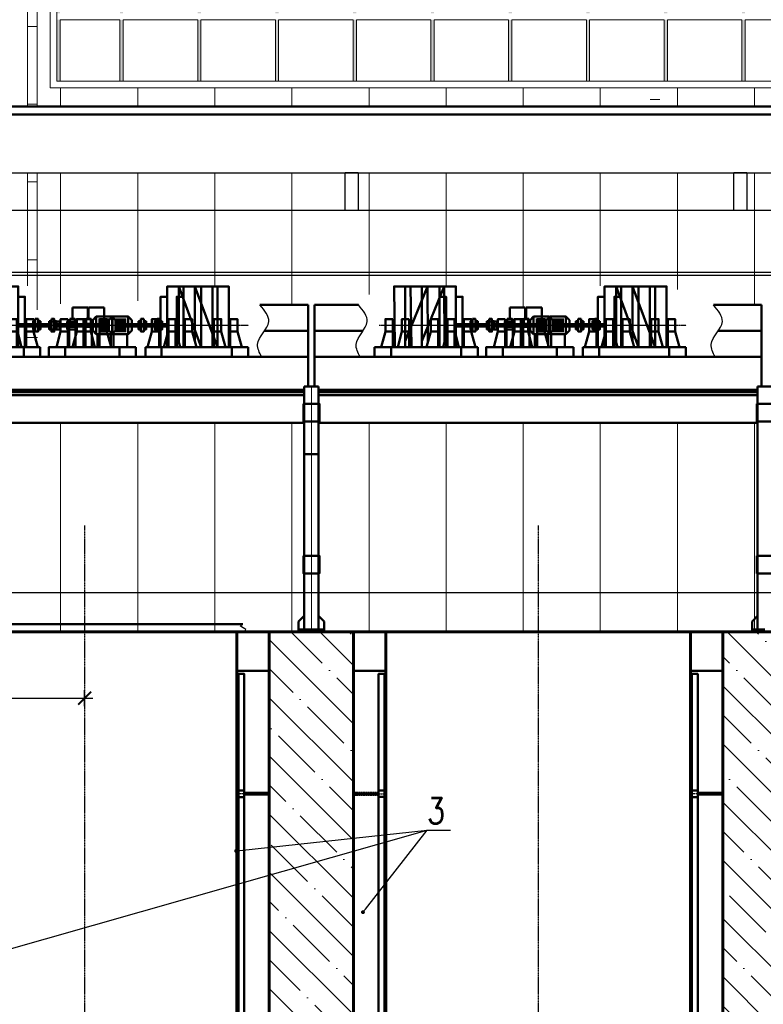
# Model space of a CAD drawing. Header units: millimetres. Extents: x 215401 to 282040, y -56103 to -5143.
# Tile 28 of 47: x 226584 to 238061, y -29407 to -14208. Entities that reach past the tile are written whole.
import ezdxf
from ezdxf import colors
from ezdxf.entities.mleader import LeaderData, LeaderLine
from ezdxf.math import Vec2, Vec3

# ---------------------------------------------------------------- set-up
doc = ezdxf.new("R2010")
doc.units = ezdxf.units.MM
for name, pattern in [('ACAD_ISO04W100', [30, 24, -3, 0, -3]), ('осевая', [50.8, 31.75, -6.35, 6.35, -6.35]), ('штриховая 04-2', [6, 4, -2])]:
    doc.linetypes.add(name, pattern=pattern)
doc.layers.get('Defpoints').update_dxf_attribs({"color": 8})
for name, color, linetype, lineweight in [('1103.1.1-17-6-АР1_ФАСАДЫ$0$АО_0.25', 7, 'Continuous', 25), ('1103.1.1-17-6-АР1_ФАСАДЫ$0$АСО Линия 0.2', 7, 'Continuous', 20), ('АО_0.25', 7, 'Continuous', 25), ('АСО Линия 0.2', 7, 'Continuous', 20), ('ГТО-2_Бетон_060', 3, 'Continuous', 60), ('ГТО-2_Оси_025', 6, 'осевая', 25), ('ОЗиМ Линии', 7, 'Continuous', 25), ('ОЗиМ Металл', 1, 'Continuous', 50), ('ОЗиМ Металл штрих', 230, 'штриховая 04-2', 25), ('ОЗиМ Осевой', 7, 'ACAD_ISO04W100', 25), ('ОЗиМ Текст позиция', 2, 'Continuous', 35), ('ОЗиМ_Металл', 20, 'Continuous', 50), ('ОЗиМ_Ось', 6, 'ACAD_ISO04W100', 20)]:
    doc.layers.add(name, color=color, linetype=linetype, lineweight=lineweight)
for name, color, linetype in [('1103.1.1-17-6-АР1_ФАСАДЫ$0$АО_окна', 4, 'Continuous'), ('1103.1.1-17-6-АР1_ФАСАДЫ$0$АО_штриховка фасад', 7, 'Continuous'), ('АО', 7, 'Continuous')]:
    doc.layers.add(name, color=color, linetype=linetype)
doc.layers.add('ГТО-2_Штриховка_018', color=7, linetype='Continuous', lineweight=18, true_color=0x6b6b6b)
doc.styles.add('RomanS', font='romans.shx', dxfattribs={"width": 0.7})
doc.styles.get("Standard").update_dxf_attribs({"font": 'arial.ttf'})
doc.dimstyles.new('MOSOBL 1-100 (мм)', dxfattribs={"dimscale": 100, "dimtxt": 3, "dimasz": 2, "dimexe": 1.25, "dimexo": 0.625, "dimtad": 1, "dimdec": 0, "dimzin": 9, "dimtxsty": 'RomanS', "dimblk": 'ARCHTICK', "dimcen": 2.5, "dimdle": 1.25, "dimclrd": 7, "dimclre": 7, "dimclrt": 2, "dimadec": 0, "dimazin": 0, "dimtfac": 1, "dimtdec": 0, "dimtmove": 1, "dimatfit": 3, "dimfxl": 1, "dimtfill": 1, "dimlwd": 25, "dimlwe": 25, "dimarcsym": 0})
pattern_1 = [(135, (-199351.9, -1322687.87), (-449.0128, -449.0128), []), (135, (-199351.9, -1322238.85), (-449.0128, -449.0128), [793.75, -158.75, 0, -158.75])]

# ---------------------------------------------------------------- blocks, each defined once
blk = doc.blocks.new('A$C47311293')
at = {"layer": 'ОЗиМ Металл'}
for p, q in [((-2850, -10), (-2850, 22494)), ((-2350, 4320), (-2350, 22490)), ((2350, 4320), (2350, 22490)), ((2350, 4320), (2350, 22490)), ((2850, -11), (2850, 22490)), ((-2350, 21890, 0), (-2850, 21890)), ((2850, 21890, 0), (2350, 21890, 0)), ((-2850, 19990, 0), (-2463, 19990, 0)), ((-2373, 19990, 0), (-2350, 19990, 0)), ((2373, 19989, 0), (2350, 19989, 0)), ((2850, 19989, 0), (2463, 19989, 0))]:
    blk.add_line(p, q, dxfattribs=at)
at = {"layer": 'ОЗиМ Металл', "elevation": 0}
for points in [[(-2463, 20039), (-2373, 20039), (-2373, 21840), (-2463, 21840)], [(2463, 20039), (2373, 20039), (2373, 21840), (2463, 21840)], [(-2463, 19940), (-2373, 19940), (-2373, 20040), (-2463, 20040)], [(-2463, 19940), (-2373, 19940), (-2373, 15040), (-2463, 15040)], [(2463, 19939), (2373, 19939), (2373, 20039), (2463, 20039)], [(2373, 19939), (2463, 19939), (2463, 15039), (2373, 15039)]]:
    blk.add_lwpolyline(points, close=True, dxfattribs=at)
at = {"layer": 'ОЗиМ Металл штрих', "ltscale": 0.5}
for p, q in [((-2838, -10), (-2838, 22490)), ((-2362, 13975), (-2362, 22490)), ((2362, 4317), (2362, 22490)), ((-2838, 20012, 0), (-2463, 20012, 0)), ((-2838, 20000, 0), (-2463, 20000, 0)), ((-2838, 19980, 0), (-2463, 19980, 0)), ((-2838, 19968, 0), (-2463, 19968, 0)), ((-2373, 20012, 0), (-2362, 20012, 0)), ((-2373, 20000, 0), (-2362, 20000, 0)), ((-2373, 19980, 0), (-2362, 19980, 0)), ((-2373, 19968, 0), (-2362, 19968, 0)), ((2373, 20011, 0), (2362, 20011, 0)), ((2373, 19999, 0), (2362, 19999, 0)), ((2373, 19979, 0), (2362, 19979, 0)), ((2373, 19967, 0), (2362, 19967, 0)), ((2838, 20011, 0), (2463, 20011, 0)), ((2838, 19999, 0), (2463, 19999, 0)), ((2838, 19979, 0), (2463, 19979, 0)), ((2838, 19967, 0), (2463, 19967, 0))]:
    blk.add_line(p, q, dxfattribs=at)
at = {"layer": 'ОЗиМ Металл штрих'}
for p, q in [((2362, 13975), (2362, 22490)), ((2838, -11), (2838, 22490))]:
    blk.add_line(p, q, dxfattribs=at)
at = {"layer": 'ОЗиМ Металл штрих', "ltscale": 0.3}
for p, q in [((-2463, 19990, 0), (-2373, 19990, 0)), ((2463, 19989, 0), (2373, 19989, 0))]:
    blk.add_line(p, q, dxfattribs=at)
blk = doc.blocks.new('площадка')
at = {"layer": 'ОЗиМ Металл'}
for p, q in [((1692, 7187), (1692, 6251)), ((2041, 7187), (1692, 6251)), ((2041, 7187), (2041, 6343)), ((4949, 7187), (4944, 6343)), ((4949, 7187), (5293, 6343)), ((5293, 7187), (5293, 6251)), ((3682, 6859), (3442, 6859)), ((3442, 6859), (3442, 6681)), ((3682, 6686), (3682, 6859)), ((3280, 6676), (3103, 6676)), ((3280, 6646), (3103, 6646)), ((3280, 6616), (3103, 6616)), ((3280, 6586), (3103, 6586)), ((3280, 6556), (3103, 6556)), ((3280, 6526), (3103, 6526)), ((3280, 6496), (3103, 6496)), ((1219, 6251), (2554, 6251)), ((1219, 6251), (1219, 6100)), ((2554, 6251), (2554, 6100)), ((3088, 6251), (3730, 6251)), ((4431, 6251), (4431, 6100)), ((4431, 6251), (5766, 6251)), ((5766, 6251), (4431, 6251)), ((5766, 6251), (5766, 6100)), ((2554, 6100), (1219, 6100)), ((4431, 6100), (5766, 6100))]:
    blk.add_line(p, q, dxfattribs=at)
for points in [[(2018, 6251), (1517, 6251), (1517, 7187), (2217, 7187), (2217, 6702)], [(4966, 6251), (5454, 6251), (5467, 7187), (4767, 7187), (4767, 6702)], [(2554, 6100), (1219, 6100)], [(4043, 6100), (2953, 6100)], [(5766, 6100), (4431, 6100)]]:
    blk.add_lwpolyline(points, dxfattribs=at)
for points in [[(2217, 7027), (2321, 7027), (2321, 6251), (2217, 6251)], [(4767, 7027), (4664, 7027), (4664, 6251), (4767, 6251)], [(3015, 6667), (3070, 6721), (3070, 6450), (3015, 6504)], [(3314, 6721), (3070, 6721), (3070, 6450), (3314, 6450)], [(3368, 6667), (3314, 6721), (3314, 6450), (3368, 6504)], [(1497, 6681), (1384, 6681), (1384, 6491), (1497, 6491)], [(2197, 6681), (2084, 6681), (2084, 6491), (2197, 6491)], [(2341, 6681), (2454, 6681), (2454, 6491), (2341, 6491)], [(2454, 6604), (2545, 6604), (2545, 6568), (2454, 6568)], [(2545, 6648), (2581, 6648), (2581, 6524), (2545, 6524)], [(2581, 6684), (2624, 6684), (2624, 6488), (2581, 6488)], [(2624, 6648), (2659, 6648), (2659, 6524), (2624, 6524)], [(3015, 6604), (2659, 6604), (2659, 6568), (3015, 6568)], [(3512, 6681), (3398, 6681), (3398, 6491), (3512, 6491)], [(3512, 6604), (3633, 6604), (3633, 6568), (3512, 6568)], [(3730, 6586), (3633, 6586), (3633, 6610), (3730, 6610)], [(3730, 6562), (3633, 6562), (3633, 6586), (3730, 6586)], [(3730, 6562), (3633, 6562), (3633, 6251), (3730, 6251)], [(3721, 6686), (3642, 6686), (3642, 6610), (3721, 6610)], [(3750, 6681), (3864, 6681), (3864, 6491), (3750, 6491)], [(4010, 6647), (3875, 6647), (3875, 6524), (4010, 6524)], [(4010, 6604), (4175, 6604), (4175, 6568), (4010, 6568)], [(4211, 6648), (4175, 6648), (4175, 6524), (4211, 6524)], [(4254, 6684), (4211, 6684), (4211, 6488), (4254, 6488)], [(4289, 6648), (4254, 6648), (4254, 6524), (4289, 6524)], [(4530, 6604), (4289, 6604), (4289, 6568), (4530, 6568)], [(4644, 6681), (4530, 6681), (4530, 6491), (4644, 6491)], [(4787, 6681), (4901, 6681), (4901, 6491), (4787, 6491)], [(5487, 6681), (5601, 6681), (5601, 6491), (5487, 6491)], [(1497, 6491), (1384, 6491), (1318, 6251), (1497, 6251)], [(2197, 6491), (2084, 6491), (2018, 6251), (2197, 6251)], [(2341, 6491), (2454, 6491), (2520, 6251), (2341, 6251)], [(3088, 6450), (3295, 6450), (3295, 6251), (3088, 6251)], [(3512, 6491), (3398, 6491), (3333, 6251), (3512, 6251)], [(3750, 6491), (3864, 6491), (3929, 6251), (3750, 6251)], [(4644, 6491), (4530, 6491), (4465, 6251), (4644, 6251)], [(4787, 6491), (4901, 6491), (4966, 6251), (4787, 6251)], [(5487, 6491), (5601, 6491), (5666, 6251), (5487, 6251)], [(2953, 6251), (4043, 6251), (4043, 6100), (2953, 6100)]]:
    blk.add_lwpolyline(points, close=True, dxfattribs=at)
at = {"layer": 'ОЗиМ Осевой'}
blk.add_line((5698, 6586), (1212, 6586), dxfattribs=at)
blk = doc.blocks.new('A$C6CF17944')
at = {"layer": 'ОЗиМ Линии'}
for points in [[(5229, 3200), (5169, 3391), (5341, 3744), (5204, 4000)], [(6749, 3200), (6689, 3391), (6860, 3744), (6724, 4000)], [(12229, 3200), (12169, 3391), (12341, 3744), (12204, 4000)]]:
    blk.add_spline(points, degree=3, dxfattribs=at)
at = {"layer": 'ОЗиМ_Металл'}
for p, q in [((5204, 4000), (5948, 4000)), ((5948, 3200), (5948, 4000)), ((6048, 3200), (6048, 4000)), ((6048, 4000), (6724, 4000)), ((12204, 4000), (12948, 4000)), ((12948, 3200), (12948, 4000)), ((5276, 3600), (5948, 3600)), ((6048, 3600), (6795, 3600)), ((12276, 3600), (12948, 3600)), ((5948, 3200), (-952, 3200)), ((5948, 3200), (5948, 2744)), ((12948, 3200), (6048, 3200)), ((6048, 3200), (6048, 2744)), ((12948, 3200), (12948, 2744)), ((5886, -1009), (5886, 2744)), ((6110, 2744), (5886, 2744)), ((6110, -1009), (6110, 2744)), ((12886, -1009), (12886, 2744)), ((12886, 2744), (13110, 2744)), ((13110, 2744), (12886, 2744)), ((5886, 2692), (-890, 2692)), ((5886, 2656), (-890, 2656)), ((5886, 2610), (-890, 2610)), ((12886, 2692), (6110, 2692)), ((12886, 2656), (6110, 2656)), ((12886, 2610), (6110, 2610)), ((-890, 2183), (5886, 2183)), ((12886, 2183), (6110, 2183)), ((5886, 1698), (6110, 1698)), ((5800, -884), (5886, -797)), ((5800, -1046), (5800, -884)), ((6197, -884), (6110, -797)), ((6197, -1046), (6197, -884)), ((12800, -884), (12886, -797)), ((12800, -1046), (12800, -884)), ((5800, -1009), (5998, -1009)), ((6197, -1009), (5998, -1009)), ((12800, -1009), (12998, -1009))]:
    blk.add_line(p, q, dxfattribs=at)
for points in [[(5876, 2476), (6122, 2476), (6122, 2203), (5876, 2203)], [(12876, 2476), (13122, 2476), (13122, 2203), (12876, 2203)], [(5875, 130), (6122, 130), (6122, -143), (5875, -143)], [(12875, 130), (13122, 130), (13122, -143), (12875, -143)]]:
    blk.add_lwpolyline(points, close=True, dxfattribs=at)
at = {"layer": 'ОЗиМ_Ось', "ltscale": 0.5}
blk.add_line((5998, 2744), (5998, -1046), dxfattribs=at)
blk = doc.blocks.new('_Dot')
at = {"color": 0, "linetype": 'ByBlock', "lineweight": -2}
blk.add_line((-0.5, 0), (-1, 0), dxfattribs=at)
at = {"color": 0, "linetype": 'ByBlock', "const_width": 0.5}
blk.add_lwpolyline([(-0.25, 0, 1), (0.25, 0, 1)], format="xyb", close=True, dxfattribs=at)
blk = doc.blocks.new('_ArchTick')
at = {"color": 0, "linetype": 'ByBlock', "const_width": 0.15}
blk.add_lwpolyline([(-0.5, -0.5), (0.5, 0.5)], dxfattribs=at)
blk = doc.blocks.new('*D846')
at = {"color": 7, "lineweight": 25, "transparency": 16777216}
for p, q in [((220737, -24807), (220737, -24557)), ((227586, -24807), (227586, -24557)), ((220612, -24682), (227711, -24682))]:
    blk.add_line(p, q, dxfattribs=at)
at = {"layer": 'Defpoints', "color": 0, "transparency": 16777216}
for p in [(227586, -24682), (220737, -24982), (227586, -24982)]:
    blk.add_point(p, dxfattribs=at)
at = {"color": 7, "lineweight": 25, "transparency": 16777216, "xscale": 200, "yscale": 200, "zscale": 200, "rotation": 180}
blk.add_blockref('_ArchTick', (220737, -24682), dxfattribs=at)
at = {"color": 7, "lineweight": 25, "transparency": 16777216, "xscale": 200, "yscale": 200, "zscale": 200}
blk.add_blockref('_ArchTick', (227586, -24682), dxfattribs=at)
at = {"color": 2, "transparency": 16777216, "insert": (224161, -24469), "char_height": 300, "attachment_point": 5, "style": 'RomanS', "bg_fill": 3, "box_fill_scale": 1.1, "bg_fill_color": 256, "bg_fill_true_color": 13158600, "bg_fill_transparency": 0}
blk.add_mtext('6850', dxfattribs=at)
blk = doc.blocks.new('*D847')
at = {"color": 7, "lineweight": 25, "transparency": 16777216}
for p, q in [((217836, -12686), (217836, -12436)), ((227586, -12686), (227586, -12436)), ((227711, -12561), (217711, -12561))]:
    blk.add_line(p, q, dxfattribs=at)
at = {"layer": 'Defpoints', "color": 0, "transparency": 16777216}
for p in [(217836, -12561), (217836, -14986), (227586, -25634)]:
    blk.add_point(p, dxfattribs=at)
at = {"color": 7, "lineweight": 25, "transparency": 16777216, "xscale": 200, "yscale": 200, "zscale": 200, "rotation": 180}
blk.add_blockref('_ArchTick', (217836, -12561), dxfattribs=at)
at = {"color": 7, "lineweight": 25, "transparency": 16777216, "xscale": 200, "yscale": 200, "zscale": 200}
blk.add_blockref('_ArchTick', (227586, -12561), dxfattribs=at)
at = {"color": 2, "transparency": 16777216, "insert": (222711, -12348), "char_height": 300, "attachment_point": 5, "style": 'RomanS', "bg_fill": 3, "box_fill_scale": 1.1, "bg_fill_color": 256, "bg_fill_true_color": 13158600, "bg_fill_transparency": 0}
blk.add_mtext('9750', dxfattribs=at)

msp = doc.modelspace()

# ---------------------------------------------------------------- hatches: boundary and pattern name
at = {"layer": '1103.1.1-17-6-АР1_ФАСАДЫ$0$АО_штриховка фасад', "true_color": 0x703731}
h = msp.add_hatch(color=17, dxfattribs=at)
h.dxf.hatch_style = 1
h.paths.add_polyline_path([(227206, -13157.9), (227156, -13157.9), (227156, -14107.7), (227206, -14107.7)])
h.paths.add_polyline_path([(227206, -14207.7), (227156, -14207.7), (227156, -15157.5), (227206, -15157.5)])
h = msp.add_hatch(color=17, dxfattribs=at)
h.dxf.hatch_style = 1
h.paths.add_polyline_path([(228180.8, -13157.9), (228130.8, -13157.9), (228130.8, -14107.7), (228180.8, -14107.7)])
h.paths.add_polyline_path([(228180.8, -14207.7), (228130.8, -14207.7), (228130.8, -15157.5), (228180.8, -15157.5)])
h = msp.add_hatch(color=17, dxfattribs=at)
h.dxf.hatch_style = 1
h.paths.add_polyline_path([(229380.8, -13157.9), (229330.8, -13157.9), (229330.8, -14107.7), (229380.8, -14107.7)])
h.paths.add_polyline_path([(229380.8, -14207.7), (229330.8, -14207.7), (229330.8, -15157.5), (229380.8, -15157.5)])
h = msp.add_hatch(color=17, dxfattribs=at)
h.dxf.hatch_style = 1
h.paths.add_polyline_path([(230580.8, -13157.9), (230530.8, -13157.9), (230530.8, -14107.7), (230580.8, -14107.7)])
h.paths.add_polyline_path([(230580.8, -14207.7), (230530.8, -14207.7), (230530.8, -15157.5), (230580.8, -15157.5)])
h = msp.add_hatch(color=17, dxfattribs=at)
h.dxf.hatch_style = 1
h.paths.add_polyline_path([(231780.8, -13157.9), (231730.8, -13157.9), (231730.8, -14107.7), (231780.8, -14107.7)])
h.paths.add_polyline_path([(231780.8, -14207.7), (231730.8, -14207.7), (231730.8, -15157.5), (231780.8, -15157.5)])
h = msp.add_hatch(color=17, dxfattribs=at)
h.dxf.hatch_style = 1
h.paths.add_polyline_path([(232980.8, -13157.9), (232930.8, -13157.9), (232930.8, -14107.7), (232980.8, -14107.7)])
h.paths.add_polyline_path([(232980.8, -14207.7), (232930.8, -14207.7), (232930.8, -15157.5), (232980.8, -15157.5)])
h = msp.add_hatch(color=17, dxfattribs=at)
h.dxf.hatch_style = 1
h.paths.add_polyline_path([(234180.8, -13157.9), (234130.8, -13157.9), (234130.8, -14107.7), (234180.8, -14107.7)])
h.paths.add_polyline_path([(234180.8, -14207.7), (234130.8, -14207.7), (234130.8, -15157.5), (234180.8, -15157.5)])
h = msp.add_hatch(color=17, dxfattribs=at)
h.dxf.hatch_style = 1
h.paths.add_polyline_path([(235380.8, -13157.9), (235330.8, -13157.9), (235330.8, -14107.7), (235380.8, -14107.7)])
h.paths.add_polyline_path([(235380.8, -14207.7), (235330.8, -14207.7), (235330.8, -15157.5), (235380.8, -15157.5)])
h = msp.add_hatch(color=17, dxfattribs=at)
h.dxf.hatch_style = 1
h.paths.add_polyline_path([(236580.8, -13157.9), (236530.8, -13157.9), (236530.8, -14107.7), (236580.8, -14107.7)])
h.paths.add_polyline_path([(236580.8, -14207.7), (236530.8, -14207.7), (236530.8, -15157.5), (236580.8, -15157.5)])
h = msp.add_hatch(color=17, dxfattribs=at)
h.dxf.hatch_style = 1
h.paths.add_polyline_path([(237780.8, -13157.9), (237730.8, -13157.9), (237730.8, -14107.7), (237780.8, -14107.7)])
h.paths.add_polyline_path([(237780.8, -14207.7), (237730.8, -14207.7), (237730.8, -15157.5), (237780.8, -15157.5)])
at = {"layer": 'ГТО-2_Штриховка_018'}
h = msp.add_hatch(dxfattribs=at)
h.set_pattern_fill('ANSI35', color=256, scale=100, angle=90)
h.set_pattern_definition(pattern_1)
edge = h.paths.add_edge_path()
edge.add_line((224736.2, -23657.3), (223561.4, -23657.3))
edge.add_line((223561.4, -23657.3), (223561.4, -29157.3))
edge.add_line((223561.4, -29157.3), (224086.2, -29157.3))
edge.add_line((224086.2, -29157.3), (218836.2, -29157.3))
edge.add_line((218836.2, -29157.3), (217861.4, -29157.3))
edge.add_line((217861.4, -29157.3), (217861.4, -23657.3))
edge.add_line((217861.4, -23657.3), (216659, -23657.3))
edge.add_line((216659, -23657.3), (216659, -28896))
edge.add_line((216659, -28896), (217821.1, -29157.5))
edge.add_line((217821.1, -29157.5), (218608.8, -29196.9))
edge.add_arc((218628.2, -29212.6), 25, -38.92555, 141.07445, ccw=False)
edge.add_arc((218628.2, -29212.6), 25, 141.07445, 321.07445, ccw=False)
edge.add_line((218608.8, -29196.9), (217821.1, -29157.5))
edge.add_line((217821.1, -29157.5), (216659, -28896))
edge.add_line((216659, -28896), (216659, -29657.3))
edge.add_line((216659, -29657.3), (218111.4, -30257.3))
edge.add_line((218111.4, -30257.3), (218111.4, -47957.3))
edge.add_line((218111.4, -47957.3), (220336.2, -47957.3))
edge.add_line((220336.2, -47957.3), (222926.2, -49157.3))
edge.add_line((222926.2, -49157.3), (227586.2, -49157.3))
edge.add_line((227586.2, -49157.3), (227586.2, -46157.3))
edge.add_line((227586.2, -46157.3), (224736.2, -46157.3))
edge.add_line((224736.2, -46157.3), (224736.2, -23657.3))
h.paths.add_polyline_path([(220336.2, -41257.3), (223786.2, -41257.3), (223786.2, -44907.3), (220336.2, -44907.3)], flags=16)
h.paths.add_polyline_path([(220336.2, -40757.3), (220336.2, -37157.3), (223786.2, -37157.3), (223786.2, -40757.3)], flags=16)
h.paths.add_polyline_path([(220336.2, -36657.3), (220336.2, -29657.3), (223786.2, -29657.3), (223786.2, -36657.3)], flags=16)
h.paths.add_polyline_path([(234586.2, -46157.3), (227586.2, -46157.3), (227586.2, -49157.3), (234586.2, -49157.3)])
h.paths.add_polyline_path([(238736.2, -23657.3), (237436.2, -23657.3), (237436.2, -46157.3), (238736.2, -46157.3)])
h.paths.add_polyline_path([(241586.2, -46157.3), (234586.2, -46157.3), (234586.2, -49157.3), (241586.2, -49157.3)])
h.paths.add_polyline_path([(248586.2, -46157.3), (241586.2, -46157.3), (241586.2, -49157.3), (248586.2, -49157.3)])
h.paths.add_polyline_path([(245736.2, -23657.3), (244436.2, -23657.3), (244436.2, -46157.3), (245736.2, -46157.3)])
h.paths.add_polyline_path([(252736.2, -23657.3), (251436.2, -23657.3), (251436.2, -46157.3), (252736.2, -46157.3)])
h.paths.add_polyline_path([(255586.2, -46157.3), (248586.2, -46157.3), (248586.2, -49157.3), (255586.2, -49157.3)])
h.paths.add_polyline_path([(262586.2, -46157.3), (255586.2, -46157.3), (255586.2, -49157.3), (262586.2, -49157.3)])
h.paths.add_polyline_path([(259736.2, -23657.3), (258436.2, -23657.3), (258436.2, -46157.3), (259736.2, -46157.3)])
h = msp.add_hatch(dxfattribs=at)
h.set_pattern_fill('ANSI35', color=256, scale=100, angle=90)
h.set_pattern_definition(pattern_1)
h.paths.add_polyline_path([(231736.2, -23657.3), (230436.2, -23657.3), (230436.2, -46667.3), (231736.2, -46667.3)])

# ---------------------------------------------------------------- linework, layer by layer
at = {"layer": '1103.1.1-17-6-АР1_ФАСАДЫ$0$АО_0.25'}
msp.add_line((278816, -23057.4), (226192.7, -23057.4, 0), dxfattribs=at)
at = {"layer": '1103.1.1-17-6-АР1_ФАСАДЫ$0$АО_окна', "lineweight": 20}
msp.add_line((227156, -15157.5, 0), (269905.5, -15157.5, 0), dxfattribs=at)
at = {"layer": '1103.1.1-17-6-АР1_ФАСАДЫ$0$АО_окна', "lineweight": 20, "elevation": 0}
for points in [[(227056, -13057.9), (270055.5, -13057.9), (270055.5, -15257.5), (227056, -15257.5)], [(227156, -13157.9), (269955.5, -13157.9), (269955.5, -15157.5), (227156, -15157.5)], [(228130.8, -14207.7), (227206, -14207.7), (227206, -15157.5), (228130.8, -15157.5)], [(229330.8, -14207.7), (228180.8, -14207.7), (228180.8, -15157.5), (229330.8, -15157.5)], [(230530.8, -14207.7), (229380.8, -14207.7), (229380.8, -15157.5), (230530.8, -15157.5)], [(231730.8, -14207.7), (230580.8, -14207.7), (230580.8, -15157.5), (231730.8, -15157.5)], [(232930.8, -14207.7), (231780.8, -14207.7), (231780.8, -15157.5), (232930.8, -15157.5)], [(234130.8, -14207.7), (232980.8, -14207.7), (232980.8, -15157.5), (234130.8, -15157.5)], [(235330.8, -14207.7), (234180.8, -14207.7), (234180.8, -15157.5), (235330.8, -15157.5)], [(236530.8, -14207.7), (235380.8, -14207.7), (235380.8, -15157.5), (236530.8, -15157.5)], [(237730.8, -14207.7), (236580.8, -14207.7), (236580.8, -15157.5), (237730.8, -15157.5)], [(238930.8, -14207.7), (237780.8, -14207.7), (237780.8, -15157.5), (238930.8, -15157.5)]]:
    msp.add_lwpolyline(points, close=True, dxfattribs=at)
at = {"layer": '1103.1.1-17-6-АР1_ФАСАДЫ$0$АСО Линия 0.2'}
for p, q in [((226706.4, -11714.9, 0), (226706.4, -15550.3, 0)), ((226856.4, -11714.9, 0), (226855.7, -15550.3, 0)), ((226856.4, -14313, 0), (226706.4, -14313, 0)), ((226856.4, -15513, 0), (226706.4, -15513, 0)), ((226706.4, -16570.3, 0), (226706.4, -18317.5, 0)), ((226856.4, -16713, 0), (226706.4, -16713, 0)), ((226855.5, -16570.3, 0), (226854.2, -18684.4, 0)), ((226856.4, -17913, 0), (226706.4, -17913, 0)), ((226856.4, -19113, 0), (226706.4, -19113, 0))]:
    msp.add_line(p, q, dxfattribs=at)
at = {"layer": 'АО'}
for p, q in [((267705.8, -15670.7), (216842.8, -15670.7)), ((224471.9, -16570.3, 0), (267705.8, -16570.3, 0)), ((267705.8, -17152.3, 0), (224513.5, -17152.3, 0))]:
    msp.add_line(p, q, dxfattribs=at)
at = {"layer": 'АО', "elevation": 0}
msp.add_lwpolyline([(224591.4, -18107.5), (278816, -18107.5), (278816, -18157.5), (224591.4, -18157.5)], dxfattribs=at)
at = {"layer": 'АО_0.25', "lineweight": 9}
for p, q in [((227215.5, -15550.3, 0), (227215.5, -15257.5, 0)), ((228405.5, -15550.3, 0), (228405.5, -15257.5, 0)), ((229595.5, -15550.3, 0), (229595.5, -15257.5, 0)), ((230785.5, -15550.3, 0), (230785.5, -15257.5, 0)), ((231975.5, -15550.3, 0), (231975.5, -15257.5, 0)), ((233165.5, -15550.3, 0), (233165.5, -15257.5, 0)), ((234355.5, -15550.3, 0), (234355.5, -15257.5, 0)), ((235545.5, -15550.3, 0), (235545.5, -15257.5, 0)), ((236735.5, -15550.3, 0), (236735.5, -15257.5, 0)), ((237925.5, -15550.3, 0), (237925.5, -15257.5, 0)), ((227215.5, -18592.3, 0), (227215.5, -16570.3, 0)), ((228405.5, -18549.7, 0), (228405.5, -16570.3, 0)), ((229595.5, -18324.2), (229595.5, -16570.3, 0)), ((230785.5, -18611.7), (230785.5, -16570.3, 0)), ((231975.5, -18451.4, 0), (231975.5, -16570.3, 0)), ((233165.5, -18324.2), (233165.5, -16570.3, 0)), ((234355.5, -18652.5), (234355.5, -16570.3, 0)), ((235545.5, -18316.5, 0), (235545.5, -16570.3, 0)), ((236735.5, -18370.8, 0), (236735.5, -16570.3, 0)), ((237925.5, -18611.7, 0), (237925.5, -16570.3, 0)), ((227215.5, -23657.3, 0), (227215.5, -20428.7)), ((228405.5, -23657.3, 0), (228405.5, -20428.7)), ((229595.5, -23657.3, 0), (229595.5, -20428.7)), ((230785.5, -23657.3, 0), (230785.5, -20428.7)), ((231975.5, -23657.3, 0), (231975.5, -20428.7)), ((233165.5, -23657.3, 0), (233165.5, -20428.7)), ((234355.5, -23657.3, 0), (234355.5, -20428.7)), ((235545.5, -23657.3, 0), (235545.5, -20428.7)), ((236735.5, -23657.3, 0), (236735.5, -20428.7)), ((237925.5, -23657.3, 0), (237925.5, -20428.7))]:
    msp.add_line(p, q, dxfattribs=at)
at = {"layer": 'АО_0.25'}
for p, q in [((224471.9, -15670.3), (267705.8, -15670.3)), ((224471.9, -16570.3, 0), (267705.8, -16570.3, 0)), ((224471.9, -16570.3, 0), (267705.8, -16570.3, 0))]:
    msp.add_line(p, q, dxfattribs=at)
at = {"layer": 'АО_0.25', "elevation": 0}
for points in [[(231805.8, -17153.1), (231605.8, -17153.1), (231605.8, -16568.1), (231805.8, -16568.1)], [(237805.8, -17153.1), (237605.8, -17153.1), (237605.8, -16568.1), (237805.8, -16568.1)]]:
    msp.add_lwpolyline(points, close=True, dxfattribs=at)
at = {"layer": 'АСО Линия 0.2'}
msp.add_line((236466.6, -15438.8), (236316.6, -15438.8), dxfattribs=at)
at = {"layer": 'ГТО-2_Бетон_060'}
for p, q in [((223561.4, -23657.3), (264641.4, -23657.3)), ((229936.2, -23657.3), (229936.2, -46157.3)), ((230436.2, -23657.3), (230436.2, -46157.3)), ((231736.2, -23657.3), (231736.2, -46157.3)), ((232236.2, -23657.3), (232236.2, -46157.3)), ((236936.2, -23657.3), (236936.2, -46157.3)), ((237436.2, -23657.3), (237436.2, -46157.3))]:
    msp.add_line(p, q, dxfattribs=at)
at = {"layer": 'ГТО-2_Оси_025', "ltscale": 0.5}
for p, q in [((227586.2, -22017.3), (227586.2, -50147.7)), ((234586.2, -22017.3), (234586.2, -50147.7))]:
    msp.add_line(p, q, dxfattribs=at)
at = {"layer": 'ОЗиМ Линии'}
msp.add_spline([(230030.2, -23657.3, 0), (230074.5, -23623, 0), (229992.2, -23567.8, 0), (230030.2, -23536.6, 0)], degree=3, dxfattribs=at)
at = {"layer": 'ОЗиМ Металл'}
for p, q in [((264670.5, -15550.3), (217701.7, -15550.3)), ((264670.5, -15670.3), (217701.7, -15670.3)), ((230030.2, -23536.6, 0), (216934.4, -23536.6, 0))]:
    msp.add_line(p, q, dxfattribs=at)

# ---------------------------------------------------------------- block references
at = {"color": 5}
for p in [(227586.6, -46147.1), (234586.6, -46147.1)]:
    msp.add_blockref('A$C47311293', p, dxfattribs=at)
at = {"layer": 'ОЗиМ Линии', "xscale": -1}
for p in [(231078.6, -25511.7), (231328.6, -25511.7), (237828.6, -25511.7), (238084.1, -25511.7)]:
    msp.add_blockref('площадка', p, dxfattribs=at)
at = {"layer": 'ОЗиМ Металл'}
msp.add_blockref('A$C6CF17944', (225087.8, -22611.7), dxfattribs=at)

# ---------------------------------------------------------------- texts
at = {"layer": 'ОЗиМ Текст позиция', "color": 3, "style": 'RomanS', "width": 0.8}
msp.add_text('3', height=400, dxfattribs=at).set_placement((232872.6, -26619.8))

# ---------------------------------------------------------------- leaders
at = {"layer": 'ОЗиМ Линии'}
ml = msp.add_multileader_mtext('Standard', dxfattribs=at)
ml.set_content('{\\Fromans|c0;  }', color=256)
ml.set_leader_properties()
ml.set_arrow_properties(name='DOT')
ml.build(insert=Vec2(0, 0))
ml.multileader.update_dxf_attribs({"dogleg_length": 60, "arrow_head_size": 60})
ctx = ml.context
ctx.base_point, ctx.char_height, ctx.arrow_head_size, ctx.landing_gap_size, ctx.plane_origin = Vec3(233233.7, -26716.6), 400, 60, 1, Vec3(234048.2, -29037.8)
notes = []
notes.append((ctx, [(1, (1, 1, 0), (232875.1, -26716.6), (1, 0), 358.7, [(0, [(225064.3, -28944.1)], 0, [])])]))
ctx.mtext.insert, ctx.mtext.flow_direction = Vec3(233234.7, -26516.6), 5
ml = msp.add_multileader_mtext('Standard', dxfattribs=at)
ml.set_content('{\\Fromans|c0;  }', color=256)
ml.set_leader_properties()
ml.set_arrow_properties(name='DOT')
ml.build(insert=Vec2(0, 0))
ml.multileader.update_dxf_attribs({"dogleg_length": 60, "arrow_head_size": 60})
ctx = ml.context
ctx.base_point, ctx.char_height, ctx.arrow_head_size, ctx.landing_gap_size, ctx.plane_origin = Vec3(233233.7, -26716.6), 400, 60, 1, Vec3(234048.2, -29037.8)
notes.append((ctx, [(1, (1, 1, 0), (232875.1, -26716.6), (1, 0), 358.7, [(0, [(229924.5, -27039.1)], 0, [])])]))
ctx.mtext.insert, ctx.mtext.flow_direction = Vec3(233234.7, -26516.6), 5
ml = msp.add_multileader_mtext('Standard', dxfattribs=at)
ml.set_content('{\\Fromans|c0;  }', color=256)
ml.set_leader_properties()
ml.set_arrow_properties(name='DOT')
ml.build(insert=Vec2(0, 0))
ml.multileader.update_dxf_attribs({"dogleg_length": 60, "arrow_head_size": 60})
ctx = ml.context
ctx.base_point, ctx.char_height, ctx.arrow_head_size, ctx.landing_gap_size, ctx.plane_origin = Vec3(233233.7, -26716.6), 400, 60, 1, Vec3(234048.2, -29037.8)
notes.append((ctx, [(1, (1, 1, 0), (232875.1, -26716.6), (1, 0), 358.7, [(0, [(231882, -27984.4)], 0, [])])]))
ctx.mtext.insert, ctx.mtext.flow_direction = Vec3(233234.7, -26516.6), 5
for ctx, leaders in notes:
    for number, flags, end, landing, length, lines in leaders:
        leader = LeaderData()
        leader.index, (leader.has_last_leader_line, leader.has_dogleg_vector, leader.attachment_direction) = number, flags
        leader.last_leader_point, leader.dogleg_vector, leader.dogleg_length = Vec3(end), Vec3(landing), length
        for number, points, colour, breaks in lines:
            line = LeaderLine()
            line.index, line.vertices, line.color, line.breaks = number, Vec3.list(points), colors.encode_raw_color(colour), breaks
            leader.lines.append(line)
        ctx.leaders.append(leader)

# ---------------------------------------------------------------- next in the draw order: dimensions: what is measured, and where the dimension line sits
at = {"color": 5}
dim = msp.add_linear_dim(base=(227586.2498, -24681.8588), p1=(220736.7141, -24982.3151), p2=(227586.2498, -24982.3151), dimstyle='MOSOBL 1-100 (мм)', override={"dimfxl": 1.25, "dimfxlon": 1, "dimarcsym": 1}, dxfattribs=at)
dim.commit()
dim.dimension.update_dxf_attribs({"geometry": '*D846', "text_midpoint": (224161.4819, -24469.3588)})

# ---------------------------------------------------------------- next in the draw order: dimensions: what is measured, and where the dimension line sits
dim = msp.add_linear_dim(base=(217836.4, -12560.9), p1=(227586.2, -25634.3), p2=(217836.4, -14986.1), dimstyle='MOSOBL 1-100 (мм)', override={"dimfxl": 1.25, "dimfxlon": 1, "dimarcsym": 1}, dxfattribs=at)
dim.commit()
dim.dimension.update_dxf_attribs({"geometry": '*D847', "text_midpoint": (222711.3, -12348.4)})

doc.saveas('drawing.dxf')
